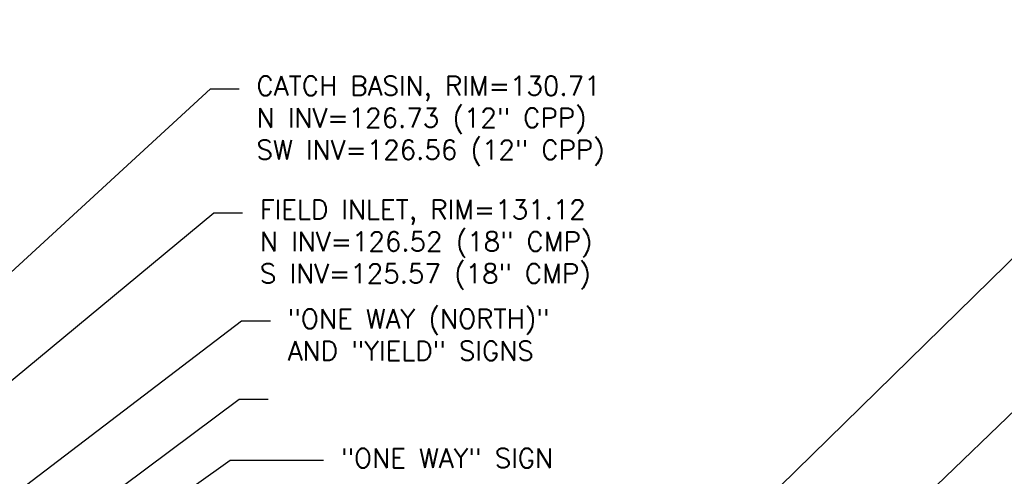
# Model space of a CAD drawing. Header units: feet. Extents: x 351431 to 355879, y 310968 to 329728.
# Tile 148 of 254: x 353884 to 354140, y 321883 to 322002. Entities that reach past the tile are written whole.
import ezdxf

# ---------------------------------------------------------------- set-up
doc = ezdxf.new("R2010")
doc.units = ezdxf.units.FT
doc.header["$MEASUREMENT"] = 0
for name, color, linetype in [('ETFS', 6, 'Continuous'), ('ETUD', 4, 'Continuous'), ('ETUS', 2, 'Continuous')]:
    doc.layers.add(name, color=color, linetype=linetype)
doc.styles.add('ANNO-TOPO', font='simplex.shx')

msp = doc.modelspace()

# ---------------------------------------------------------------- linework, layer by layer
at = {"layer": 'ETFS', "linetype": 'ByBlock', "lineweight": -2}
for p, q in [((353941.35, 321923.48), (353948.85, 321923.48)), ((353940.73, 321903.05), (353948.23, 321903.05)), ((353938.39, 321887.19), (353962.68, 321887.19))]:
    msp.add_line(p, q, dxfattribs=at)
for points in [[(353917.2, 321683.13), (354348.06, 322098.09)], [(353680.8, 321724.7), (353941.35, 321923.48)], [(353734.91, 321749.47), (353940.73, 321903.05)], [(353618.7, 321659.2), (353938.39, 321887.19)], [(353618.7, 321659.2), (353938.39, 321887.19)]]:
    msp.add_lwpolyline(points, dxfattribs=at)
at = {"layer": 'ETUD', "linetype": 'ByBlock', "lineweight": -2}
for p, q in [((353933.23, 321983.84), (353940.73, 321983.84)), ((353934.1, 321951.61), (353941.6, 321951.61))]:
    msp.add_line(p, q, dxfattribs=at)
for points in [[(353680.88, 321751.74), (353933.23, 321983.84)], [(353667.24, 321730.33), (353934.1, 321951.61)]]:
    msp.add_lwpolyline(points, dxfattribs=at)
at = {"layer": 'ETUS', "linetype": 'ByBlock', "lineweight": -2}
msp.add_lwpolyline([(353917.1, 321719.2), (354355.37, 322148.8)], dxfattribs=at)

# ---------------------------------------------------------------- texts
at = {"layer": 'ETFS', "char_height": 5, "attachment_point": 1, "style": 'ANNO-TOPO'}
for s, insert in [('"ONE WAY (NORTH)"\\PAND "YIELD" SIGNS', (353953.35, 321926.48)), ('"ONE WAY" SIGN', (353967.18, 321890.19))]:
    msp.add_mtext(s, dxfattribs=dict(at, insert=insert))
at = {"layer": 'ETUD', "char_height": 5, "attachment_point": 1, "style": 'ANNO-TOPO'}
for s, insert in [('CATCH BASIN, RIM=130.71\\PN INV=126.73 (12" CPP)\\PSW INV=126.56 (12" CPP)', (353945.23, 321987.17)), ('FIELD INLET, RIM=131.12\\PN INV=126.52 (18" CMP)\\PS INV=125.57 (18" CMP)', (353946.1, 321954.94))]:
    msp.add_mtext(s, dxfattribs=dict(at, insert=insert))

doc.saveas('drawing.dxf')
